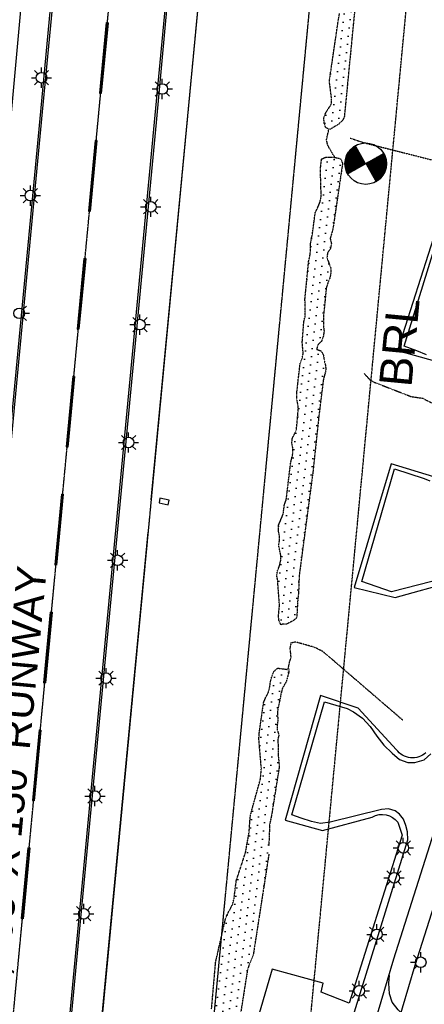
# Model space of a CAD drawing. Header units: feet. Extents: x 0 to 208040, y 0 to 211214.
# Tile 42 of 71: x 196079 to 196762, y 197967 to 199630. Entities that reach past the tile are written whole.
import ezdxf
from ezdxf.enums import TextEntityAlignment as Align

# ---------------------------------------------------------------- set-up
doc = ezdxf.new("R2010")
doc.units = ezdxf.units.FT
doc.header["$LTSCALE"] = 0.5
doc.header["$MEASUREMENT"] = 0
doc.header["$XCLIPFRAME"] = 0
doc.linetypes.add('CENTER2', pattern=[1.125, 0.75, -0.125, 0.125, -0.125])
doc.linetypes.add('PHANTOM2', pattern=[1.25, 0.625, -0.125, 0.125, -0.125, 0.125, -0.125])
for name, color, linetype in [('1-OFA', 13, 'CENTER2'), ('1-RSA', 13, 'CENTER2'), ('1-RUNWAYCL', 5, 'CENTER2'), ('1-SIGNS', 5, 'CONTINUOUS'), ('AIR-MARKING', 5, 'CONTINUOUS'), ('AIR-MARKINGADD', 5, 'CONTINUOUS'), ('AIR-PAVED', 1, 'CONTINUOUS'), ('E-NEWMARKING', 5, 'CONTINUOUS'), ('f-apboundarytext', 42, 'CONTINUOUS'), ('f-arp', 110, 'CONTINUOUS'), ('F-BRL', 110, 'PHANTOM2'), ('F-BRLTEXT', 42, 'PHANTOM2'), ('image', 7, 'CONTINUOUS'), ('RUNWAYLIGHTS', 11, 'CONTINUOUS'), ('STREAM', 11, 'PHANTOM2'), ('TAXIWYPAVED', 5, 'CONTINUOUS'), ('Water', 5, 'CONTINUOUS')]:
    doc.layers.add(name, color=color, linetype=linetype)
doc.styles.add('ARIAL', font='ARIAL.TTF')
picture_1 = doc.add_image_def('image1.jpg', size_in_pixel=(2000, 2400))

msp = doc.modelspace()

# ---------------------------------------------------------------- hatches: boundary and pattern name
at = {"layer": 'f-arp'}
h = msp.add_hatch(dxfattribs=at)
h.set_pattern_fill('ANSI31', color=256, style=0)
h.set_pattern_definition([(45, (-138.6588, -9.01972), (-0.08838834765, 0.08838834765), [])])
h.paths.add_polyline_path([(196663.5, 199387.3), (196646.4, 199417.8, 0.270699), (196628.5, 199387.3, 0.129045), (196633.1, 199370.1)])
h.paths.add_polyline_path([(196698.5, 199387.3, 0.129045), (196694, 199404.5), (196663.5, 199387.3), (196680.7, 199356.8, 0.270699)])
at = {"layer": 'Water'}
h = msp.add_hatch(dxfattribs=at)
h.set_pattern_fill('DOTS', color=256, scale=200, angle=20, style=0)
h.paths.add_polyline_path([(196601.2, 199445.3), (196595.9, 199448.4), (196593.3, 199456.5), (196592.9, 199465), (196596, 199473.2), (196605.4, 199487.8), (196606, 199497.3), (196602.6, 199522.5), (196602.6, 199530.1), (196617.1, 199628.6), (196619.3, 199640.9), (196621.6, 199647.5), (196625.3, 199655.6), (196627.8, 199671.8), (196627.8, 199679.8), (196629, 199688.5), (196627.5, 199696.6), (196627.8, 199704.4), (196625.3, 199711.2), (196636, 199749), (196637.2, 199759), (196638.2, 199787.8), (196640.6, 199799), (196644.5, 199807.5), (196653.5, 199806.7), (196664.2, 199805.9), (196666.3, 199801.5), (196664.7, 199768.9), (196660.3, 199736.4), (196655.7, 199710.4), (196650.9, 199694.2), (196650.5, 199685.7), (196649.7, 199677), (196650.5, 199669.6), (196647.8, 199660.5), (196645.3, 199650.3), (196627.4, 199466), (196623.9, 199459.8), (196618.5, 199454.4), (196603.4, 199445.3)])
h.paths.add_polyline_path([(196647.6, 199868.9), (196639.8, 199877.2), (196638.5, 199885.6), (196640.9, 199911.4), (196638.3, 199919.4), (196638.2, 199928.2), (196639.2, 199936.9), (196641, 199944.9), (196651, 199960.3), (196654.3, 199967.9), (196656, 199978.1), (196655.2, 200020.8), (196657.1, 200037.4), (196671.8, 200045.6), (196679.8, 200043.8), (196687, 200039.2), (196692, 200032.3), (196692.3, 200015.7), (196691, 200006.8), (196688.8, 199997.4), (196682.1, 199982.3), (196684.2, 199974.1), (196684.3, 199965.5), (196672.8, 199937.4), (196666.9, 199917.2), (196661.9, 199874.1), (196656.5, 199867.6)])
h.paths.add_polyline_path([(196831, 200225.7), (196822.8, 200225.6), (196798.3, 200233.1), (196777.8, 200243.1), (196767.7, 200246.2), (196724.5, 200246), (196684, 200239.9), (196675.4, 200239.8), (196658.7, 200242.8), (196631.2, 200242.7), (196616.7, 200233.6), (196608.4, 200233.2), (196591.7, 200236.5), (196588.3, 200244.3), (196593.4, 200250.9), (196601.7, 200254), (196610.6, 200254.7), (196626.7, 200250.9), (196648.4, 200258.6), (196658.4, 200259.1), (196674.8, 200253.6), (196683, 200253.5), (196692, 200255.2), (196708.4, 200261.6), (196741.3, 200256.1), (196755.6, 200255.6), (196772.2, 200256.4), (196781, 200254.7), (196805.5, 200247.6), (196831.4, 200245.2)])
h.paths.add_polyline_path([(196558.1, 200243.1), (196552, 200237.5), (196544.5, 200234), (196519.7, 200226.6), (196511.3, 200225.7), (196515, 200235.7), (196542.5, 200257.6), (196549.6, 200262), (196553.4, 200254.6), (196554.6, 200246)])
h.paths.add_polyline_path([(196574.3, 200290.2), (196575.2, 200281.8), (196574.3, 200273.4), (196570.7, 200265.9), (196562.9, 200262.9), (196558.8, 200270.5), (196563.6, 200283.4)])
h = msp.add_hatch(dxfattribs=at)
h.set_pattern_fill('DOTS', color=256, scale=200, angle=20, style=0)
h.paths.add_polyline_path([(196520.2, 198608.6), (196516.7, 198616.1), (196516.3, 198624.7), (196518, 198641.5), (196514.9, 198683.7), (196513.3, 198691.8), (196514.8, 198699.9), (196518, 198708.6), (196520.1, 198717.4), (196520.2, 198725.7), (196516.6, 198742.3), (196517.9, 198751), (196517.8, 198759.2), (196516, 198767.9), (196516.1, 198776.2), (196524.1, 198795.3), (196526.3, 198811.8), (196529.4, 198819.5), (196536.8, 198881.3), (196540.7, 198898.4), (196540.5, 198906.7), (196538.7, 198915.1), (196539.7, 198923.8), (196543.6, 198931.1), (196546.7, 198938.7), (196549.7, 198972.2), (196549.1, 198981), (196547, 198989.8), (196547.3, 199001.8), (196552.8, 199049.9), (196556, 199057.8), (196558, 199066.3), (196556.3, 199084.9), (196559, 199120.4), (196561.1, 199128.9), (196561.6, 199137.7), (196561, 199158.6), (196567.2, 199222.8), (196569.3, 199230.8), (196570.5, 199241.9), (196570.1, 199250.5), (196571.4, 199259.1), (196573.5, 199267.4), (196578.4, 199305.1), (196582.6, 199313.1), (196586.4, 199322.5), (196588.4, 199332.5), (196587, 199378), (196589, 199395.1), (196596.5, 199398.4), (196605, 199398.5), (196613.4, 199397.5), (196621.5, 199395.5), (196624.4, 199387.7), (196608.1, 199277.2), (196603.5, 199260.9), (196605.6, 199252.4), (196604.3, 199244.1), (196599.1, 199236.7), (196598.1, 199228.3), (196604.4, 199211.3), (196604.5, 199202.5), (196603, 199193.9), (196599.5, 199185.8), (196596.9, 199177.6), (196592.3, 199129.7), (196592.2, 199112.7), (196593.2, 199104.3), (196591.9, 199095.7), (196589.1, 199087.8), (196583.2, 199081.8), (196580.6, 199073.9), (196588.2, 199070.8), (196592.3, 199063.5), (196593.3, 199055.1), (196595.4, 199047.2), (196596.4, 199038.8), (196592, 199022), (196584.3, 198960.5), (196574.3, 198866), (196551.2, 198691.1), (196550.1, 198663.1), (196548.5, 198646), (196547.1, 198620.3), (196540.8, 198615), (196530.6, 198609.9), (196522.2, 198609.2)])
h = msp.add_hatch(dxfattribs=at)
h.set_pattern_fill('DOTS', color=256, scale=200, angle=20, style=0)
h.paths.add_polyline_path([(196500, 198220.8), (196473.7, 198050.7), (196466.4, 198033.4), (196463.9, 198025.4), (196450.6, 197941.4), (196447.1, 197836.6), (196436.8, 197728.1), (196436.8, 197699.2), (196416.8, 197500), (196416.4, 197495.1), (196414.3, 197486.6), (196410.1, 197478.8), (196403.4, 197473.5), (196395.2, 197471.4), (196381.8, 197472.2), (196375.6, 197477.5), (196374.9, 197485.9), (196376.4, 197494), (196378, 197500), (196378.7, 197502.7), (196375.7, 197519.3), (196382.6, 197524.3), (196386.5, 197531.5), (196388.5, 197566.5), (196388.3, 197586), (196391.2, 197608.3), (196391.2, 197618.4), (196397.1, 197669.7), (196397.1, 197678.8), (196394.5, 197699.7), (196394.8, 197709.3), (196397, 197735.1), (196394.9, 197743.9), (196392, 197752.2), (196391.4, 197761.1), (196391.8, 197772), (196392.8, 197780.4), (196396.7, 197787.7), (196399.5, 197797.8), (196403.8, 197856.4), (196403.2, 197865.8), (196399.8, 197886.8), (196400.5, 197895), (196405.1, 197918.1), (196405.5, 197926.3), (196403.2, 197959), (196410.1, 198038.5), (196426.3, 198110), (196429.2, 198117.9), (196439, 198136.3), (196441.1, 198145.4), (196444.9, 198176), (196460.5, 198223.4), (196466.7, 198257.9), (196468.6, 198283.8), (196470.4, 198292.4), (196485.9, 198348.4), (196487.4, 198365.8), (196483.3, 198413.8), (196483.6, 198423.7), (196491.1, 198477), (196494.5, 198485.1), (196499.1, 198493.9), (196500, 198497.8), (196501.6, 198504.3), (196502.9, 198513.3), (196505.3, 198522), (196508.4, 198529.7), (196514.8, 198535.3), (196531.3, 198533.1), (196533.6, 198528.1), (196529.8, 198513.5), (196522.6, 198500.4), (196520.2, 198490), (196517.8, 198478.2), (196515.3, 198466.5), (196514.3, 198459.3), (196515.2, 198448.1), (196514.3, 198439.7), (196514.1, 198430.9), (196517, 198422.6), (196515.3, 198415.3), (196515.8, 198388.1), (196517.7, 198368.9), (196504.7, 198287.7), (196501.3, 198270.1), (196499.9, 198234.9)])

# ---------------------------------------------------------------- linework, layer by layer
at = {"layer": '1-OFA'}
msp.add_line((195987.2, 193511.3), (196652.5, 200533.3), dxfattribs=at)
at = {"layer": '1-RSA'}
msp.add_line((195800.5, 193529), (196467.9, 200572.7), dxfattribs=at)
at = {"layer": '1-RUNWAYCL'}
msp.add_line((195471.7, 191648.5), (196547.4, 203002.8), dxfattribs=at)
at = {"layer": '1-SIGNS'}
for p, q in [((196316.2, 198822.3), (196314.7, 198814.4)), ((196314.7, 198814.4), (196330.3, 198811.3)), ((196331.9, 198819.2), (196316.2, 198822.3)), ((196330.3, 198811.3), (196331.9, 198819.2))]:
    msp.add_line(p, q, dxfattribs=at)
at = {"layer": 'AIR-MARKING'}
for p, q in [((196728.4, 199078.8, 4), (196786.6, 199266.5, 4)), ((196749.5, 199070.9, 4), (196728.4, 199078.8, 4)), ((196766.1, 199064.3, 4), (196749.5, 199070.9, 4)), ((196657.1, 198681.3, 4), (196712.1, 198872.1, 4)), ((196712.1, 198872.1, 4), (196762.1, 198855.3, 4)), ((196762.1, 198855.3, 4), (196771.8, 198851.7, 4)), ((196707.1, 198664, 4), (196657.1, 198681.3, 4)), ((196796.9, 198687.2, 4), (196707.1, 198664, 4)), ((196539, 198287.3, 4), (196594, 198478.6, 4)), ((196594, 198478.6, 4), (196631.9, 198466.8, 4)), ((196631.9, 198466.8, 4), (196642.8, 198461.4, 4)), ((196642.8, 198461.4, 4), (196657.8, 198450.6, 4)), ((196657.8, 198450.6, 4), (196670.8, 198436.5, 4)), ((196670.8, 198436.5, 4), (196682.1, 198420.6, 4)), ((196682.1, 198420.6, 4), (196694.1, 198405, 4)), ((196694.1, 198405, 4), (196708.2, 198391.5, 4)), ((196708.2, 198391.5, 4), (196720.5, 198381, 4)), ((196720.5, 198381, 4), (196734.4, 198375.6, 4)), ((196761.9, 198380.1, 4), (196773.5, 198390.6, 4)), ((196734.4, 198375.6, 4), (196746.5, 198375.8, 4)), ((196746.5, 198375.8, 4), (196761.9, 198380.1, 4)), ((196702.1, 198297.7, 4), (196689.9, 198296.6, 4)), ((196713, 198294.5, 4), (196702.1, 198297.7, 4)), ((196554.5, 198281.6, 4), (196539, 198287.3, 4)), ((196572.1, 198276.3, 4), (196554.5, 198281.6, 4)), ((196689.9, 198296.6, 4), (196603.3, 198274.9, 4)), ((196720.3, 198288.7, 4), (196713, 198294.5, 4)), ((196727, 198280, 4), (196720.3, 198288.7, 4)), ((196587.1, 198273, 4), (196572.1, 198276.3, 4)), ((196603.3, 198274.9, 4), (196587.1, 198273, 4)), ((196731.3, 198269.6, 4), (196727, 198280, 4)), ((196734.2, 198258.8, 4), (196731.3, 198269.6, 4)), ((196734.6, 198245.5, 4), (196734.2, 198258.8, 4)), ((196611.6, 197847.9, 4), (196734.6, 198245.5, 4))]:
    msp.add_line(p, q, dxfattribs=at)
for points, elevation in [([(196582.6, 197611.9), (196711.1, 198044.3), (196787, 198283.4)], 10.3), ([(196746.1, 197934.7), (196737.5, 197940.9), (196726.4, 197949.6), (196718, 197958.3), (196708.2, 197971.2), (196703.8, 197985.2), (196702.3, 198003), (196703.8, 198016)], 10.8)]:
    msp.add_lwpolyline(points, dxfattribs=dict(at, elevation=elevation))
at = {"layer": 'AIR-MARKINGADD', "elevation": 10.3}
msp.add_lwpolyline([(196618.5, 197601.2), (196747, 198033.3), (196822.8, 198272)], dxfattribs=at)
at = {"layer": 'AIR-PAVED'}
for points, elevation in [([(196301.4, 198819.4), (196440.4, 200276.6, -0.207088), (196500, 200379.2)], 7.3), ([(196008.3, 198848.1), (196119.5, 200067.5, 0.708188), (196101.3, 200078.9), (195980.2, 200012.9), (195349.2, 199655.5), (194845.4, 199369.1), (194794.5, 199459.3)], 16)]:
    msp.add_lwpolyline(points, format="xyb", dxfattribs=dict(at, elevation=elevation))
at = {"layer": 'AIR-PAVED', "elevation": 7.3}
msp.add_lwpolyline([(196175.6, 197500), (196296.2, 198764.7)], dxfattribs=at)
at = {"layer": 'E-NEWMARKING'}
for p, q in [((196133.5, 199677.4), (196114.3, 199475.4)), ((196136.5, 199677.1), (196117.3, 199475.1)), ((196325.6, 199659.2), (196306.5, 199457.2)), ((196328.6, 199658.9), (196309.5, 199456.9)), ((196225.5, 199625.5), (196214.2, 199506.1)), ((196228.5, 199625.3), (196217.2, 199505.8)), ((196225.5, 199625.5), (196227, 199625.4)), ((196228.5, 199625.3), (196227, 199625.4)), ((196214.2, 199506.1), (196215.7, 199505.9)), ((196217.2, 199505.8), (196215.7, 199505.9)), ((196114.3, 199475.4), (195910.9, 197329.1)), ((196117.3, 199475.1), (195913.9, 197328.8)), ((196306.5, 199457.2), (196103, 197310.8)), ((196309.5, 199456.9), (196106, 197310.6)), ((196206.6, 199426.4), (196195.3, 199307)), ((196209.6, 199426.2), (196198.3, 199306.7)), ((196206.6, 199426.4), (196208.1, 199426.3)), ((196209.6, 199426.2), (196208.1, 199426.3)), ((196195.3, 199307), (196196.8, 199306.8)), ((196198.3, 199306.7), (196196.8, 199306.8)), ((196187.8, 199227.3), (196176.4, 199107.9)), ((196190.8, 199227), (196179.4, 199107.6)), ((196187.8, 199227.3), (196189.3, 199227.2)), ((196190.8, 199227), (196189.3, 199227.2)), ((196176.4, 199107.9), (196177.9, 199107.7)), ((196179.4, 199107.6), (196177.9, 199107.7)), ((196168.9, 199028.2), (196157.6, 198908.8)), ((196171.9, 199027.9), (196160.6, 198908.5)), ((196168.9, 199028.2), (196170.4, 199028.1)), ((196171.9, 199027.9), (196170.4, 199028.1)), ((196157.6, 198908.8), (196159.1, 198908.6)), ((196160.6, 198908.5), (196159.1, 198908.6)), ((196150, 198829.1), (196138.7, 198709.7)), ((196153, 198828.8), (196141.7, 198709.4)), ((196150, 198829.1), (196151.5, 198829)), ((196153, 198828.8), (196151.5, 198829)), ((196138.7, 198709.7), (196140.2, 198709.5)), ((196141.7, 198709.4), (196140.2, 198709.5)), ((196131.1, 198630), (196119.8, 198510.5)), ((196131.1, 198630), (196132.6, 198629.9)), ((196134.1, 198629.7), (196122.8, 198510.3)), ((196134.1, 198629.7), (196132.6, 198629.9)), ((196119.8, 198510.5), (196121.3, 198510.4)), ((196122.8, 198510.3), (196121.3, 198510.4)), ((196112.3, 198430.9), (196101, 198311.4)), ((196115.3, 198430.6), (196103.9, 198311.2)), ((196112.3, 198430.9), (196113.8, 198430.8)), ((196115.3, 198430.6), (196113.8, 198430.8)), ((196101, 198311.4), (196102.4, 198311.3)), ((196103.9, 198311.2), (196102.4, 198311.3)), ((196093.4, 198231.8), (196082.1, 198112.3)), ((196096.4, 198231.5), (196085.1, 198112)), ((196093.4, 198231.8), (196094.9, 198231.7)), ((196096.4, 198231.5), (196094.9, 198231.7)), ((196082.1, 198112.3), (196083.6, 198112.2)), ((196085.1, 198112), (196083.6, 198112.2))]:
    msp.add_line(p, q, dxfattribs=at)
at = {"layer": 'f-arp'}
msp.add_circle((196663.5, 199387.3), 35, dxfattribs=at)
at = {"layer": 'F-BRL'}
msp.add_line((195972.6, 191634.5), (196776.1, 200115.1), dxfattribs=at)
at = {"layer": 'RUNWAYLIGHTS'}
for p, q in [((196116.2, 199541.4), (196116.2, 199549.5)), ((196099.1, 199532.4), (196107.2, 199532.4)), ((196109.9, 199538.8), (196104.2, 199544.5)), ((196122.6, 199538.8), (196128.3, 199544.5)), ((196125.2, 199532.4), (196133.3, 199532.4)), ((196320.1, 199522.4), (196320.1, 199530.5)), ((196109.9, 199526.1), (196104.2, 199520.4)), ((196116.2, 199515.3), (196116.2, 199523.4)), ((196122.6, 199526.1), (196128.3, 199520.4)), ((196303, 199513.4), (196311.1, 199513.4)), ((196313.7, 199519.7), (196308, 199525.5)), ((196326.4, 199519.7), (196332.1, 199525.5)), ((196329.1, 199513.4), (196337.2, 199513.4)), ((196313.7, 199507), (196308, 199501.3)), ((196320.1, 199496.3), (196320.1, 199504.4)), ((196326.4, 199507), (196332.1, 199501.3)), ((196091, 199339.8), (196085.3, 199345.5)), ((196097.4, 199342.4), (196097.4, 199350.5)), ((196103.7, 199339.8), (196109.5, 199345.5)), ((196080.3, 199333.4), (196088.4, 199333.4)), ((196106.4, 199333.4), (196114.5, 199333.4)), ((196300.7, 199323.4), (196300.7, 199331.5)), ((196091, 199327), (196085.3, 199321.3)), ((196097.4, 199316.3), (196097.4, 199324.4)), ((196103.7, 199327), (196109.5, 199321.3)), ((196283.6, 199314.4), (196291.7, 199314.4)), ((196294.4, 199320.7), (196288.6, 199326.5)), ((196307.1, 199320.7), (196312.8, 199326.5)), ((196309.7, 199314.4), (196317.8, 199314.4)), ((196294.4, 199308), (196288.6, 199302.3)), ((196300.7, 199297.3), (196300.7, 199305.4)), ((196307.1, 199308), (196312.8, 199302.3)), ((196084.9, 199140.8), (196090.7, 199146.5)), ((196087.6, 199134.5), (196095.7, 199134.5)), ((196282.3, 199124.4), (196282.3, 199132.5)), ((196084.9, 199128.1), (196090.7, 199122.4)), ((196265.2, 199115.4), (196273.3, 199115.4)), ((196276, 199121.8), (196270.2, 199127.5)), ((196288.7, 199121.8), (196294.4, 199127.5)), ((196291.3, 199115.4), (196299.4, 199115.4)), ((196276, 199109.1), (196270.2, 199103.3)), ((196282.3, 199098.3), (196282.3, 199106.4)), ((196288.7, 199109.1), (196294.4, 199103.3)), ((196263.1, 198925.3), (196263.1, 198933.4)), ((196246, 198916.3), (196254.1, 198916.3)), ((196256.7, 198922.7), (196251, 198928.4)), ((196269.5, 198922.7), (196275.2, 198928.4)), ((196272.1, 198916.3), (196280.2, 198916.3)), ((196256.7, 198910), (196251, 198904.3)), ((196263.1, 198899.2), (196263.1, 198907.3)), ((196269.5, 198910), (196275.2, 198904.3)), ((196244.6, 198726.4), (196244.6, 198734.5)), ((196227.5, 198717.4), (196235.6, 198717.4)), ((196238.2, 198723.7), (196232.5, 198729.4)), ((196250.9, 198723.7), (196256.7, 198729.4)), ((196253.6, 198717.4), (196261.7, 198717.4)), ((196238.2, 198711), (196232.5, 198705.3)), ((196244.6, 198700.3), (196244.6, 198708.4)), ((196250.9, 198711), (196256.7, 198705.3)), ((196218.8, 198524.6), (196213, 198530.3)), ((196225.1, 198527.3), (196225.1, 198535.4)), ((196231.5, 198524.6), (196237.2, 198530.3)), ((196208, 198518.3), (196216.1, 198518.3)), ((196234.1, 198518.3), (196242.2, 198518.3)), ((196218.8, 198511.9), (196213, 198506.2)), ((196225.1, 198501.2), (196225.1, 198509.3)), ((196231.5, 198511.9), (196237.2, 198506.2)), ((196200.1, 198325.5), (196194.3, 198331.2)), ((196206.4, 198328.1), (196206.4, 198336.2)), ((196212.8, 198325.5), (196218.5, 198331.2)), ((196189.3, 198319.1), (196197.4, 198319.1)), ((196215.4, 198319.1), (196223.5, 198319.1)), ((196200.1, 198312.8), (196194.3, 198307)), ((196206.4, 198302), (196206.4, 198310.1)), ((196212.8, 198312.8), (196218.5, 198307)), ((196726.9, 198240.7, 9.8), (196726.9, 198248.8, 9.8)), ((196709.8, 198231.7, 9.8), (196717.9, 198231.7, 9.8)), ((196720.5, 198238.1, 9.8), (196714.8, 198243.8, 9.8)), ((196733.2, 198238.1, 9.8), (196739, 198243.8, 9.8)), ((196735.9, 198231.7, 9.8), (196744, 198231.7, 9.8)), ((196720.5, 198225.3, 9.8), (196714.8, 198219.6, 9.8)), ((196726.9, 198214.6, 9.8), (196726.9, 198222.7, 9.8)), ((196733.2, 198225.3, 9.8), (196739, 198219.6, 9.8)), ((196711.4, 198190, 9.6), (196711.4, 198198.1, 9.6)), ((196694.3, 198181, 9.6), (196702.4, 198181, 9.6)), ((196705, 198187.4, 9.6), (196699.3, 198193.1, 9.6)), ((196717.8, 198187.4, 9.6), (196723.5, 198193.1, 9.6)), ((196720.4, 198181, 9.6), (196728.5, 198181, 9.6)), ((196705, 198174.7, 9.6), (196699.3, 198168.9, 9.6)), ((196711.4, 198163.9, 9.6), (196711.4, 198172, 9.6)), ((196717.8, 198174.7, 9.6), (196723.5, 198168.9, 9.6)), ((196181.2, 198126.7), (196175.5, 198132.4)), ((196187.6, 198129.3), (196187.6, 198137.4)), ((196194, 198126.7), (196199.7, 198132.4)), ((196170.5, 198120.3), (196178.6, 198120.3)), ((196196.6, 198120.3), (196204.7, 198120.3)), ((196181.2, 198114), (196175.5, 198108.2)), ((196187.6, 198103.2), (196187.6, 198111.3)), ((196194, 198114), (196199.7, 198108.2)), ((196682.2, 198094.6, 9.5), (196682.2, 198102.7, 9.5)), ((196665.1, 198085.6, 9.5), (196673.2, 198085.6, 9.5)), ((196675.8, 198092, 9.5), (196670.1, 198097.7, 9.5)), ((196688.5, 198092, 9.5), (196694.3, 198097.7, 9.5)), ((196691.2, 198085.6, 9.5), (196699.3, 198085.6, 9.5)), ((196675.8, 198079.3, 9.5), (196670.1, 198073.5, 9.5)), ((196682.2, 198068.5, 9.5), (196682.2, 198076.6, 9.5)), ((196688.5, 198079.3, 9.5), (196694.3, 198073.5, 9.5)), ((196749.9, 198044.8, 9.3), (196744.2, 198050.5, 9.3)), ((196756.3, 198047.4, 9.3), (196756.3, 198055.5, 9.3)), ((196739.2, 198038.4, 9.3), (196747.3, 198038.4, 9.3)), ((196749.9, 198032.1, 9.3), (196744.2, 198026.3, 9.3)), ((196756.3, 198021.3, 9.3), (196756.3, 198029.4, 9.3)), ((196646.2, 197996.6, 9.4), (196640.5, 198002.3, 9.4)), ((196652.6, 197999.2, 9.4), (196652.6, 198007.3, 9.4)), ((196658.9, 197996.6, 9.4), (196664.6, 198002.3, 9.4)), ((196635.5, 197990.2, 9.4), (196643.6, 197990.2, 9.4)), ((196646.2, 197983.8, 9.4), (196640.5, 197978.1, 9.4)), ((196658.9, 197983.8, 9.4), (196664.6, 197978.1, 9.4)), ((196661.6, 197990.2, 9.4), (196669.7, 197990.2, 9.4)), ((196652.6, 197973.1, 9.4), (196652.6, 197981.2, 9.4))]:
    msp.add_line(p, q, dxfattribs=at)
for centre in [(196116.2, 199532.4), (196320.1, 199513.4), (196097.4, 199333.4), (196300.7, 199314.4), (196078.6, 199134.5), (196282.3, 199115.4), (196263.1, 198916.3), (196244.6, 198717.4), (196225.1, 198518.3), (196206.4, 198319.1), (196726.9, 198231.7, 9.8), (196711.4, 198181, 9.6), (196187.6, 198120.3), (196682.2, 198085.6, 9.5), (196756.3, 198038.4, 9.3), (196652.6, 197990.2, 9.4)]:
    msp.add_circle(centre, 9, dxfattribs=at)
at = {"layer": 'STREAM'}
for points, elevation in [([(196645.2, 199650.3), (196627.3, 199466), (196623.9, 199459.8), (196618.4, 199454.4), (196603.4, 199445.3), (196601.2, 199445.3), (196595.9, 199448.4), (196593.2, 199456.4), (196592.9, 199465), (196596, 199473.2), (196605.4, 199487.8), (196605.9, 199497.3), (196602.6, 199522.5), (196602.6, 199530.1), (196617.1, 199628.6), (196619.2, 199640.9)], -0.1), ([(196611, 199399.1), (196610.2, 199400.5), (196608.6, 199402.1), (196603.2, 199411.6), (196599.1, 199419.2), (196597.4, 199427.7), (196601.2, 199445.3)], 2.4), ([(196637.3, 199430.5), (196659.5, 199423), (197009.1, 199334.4)], 3.7), ([(196661.1, 199032.7), (196670.1, 199022.6), (196677.8, 199018.2), (196739.9, 198994), (196759.9, 198991.1), (196789.5, 198975.6), (196830.1, 198966), (196865.4, 198954.3)], 6.2), ([(196726, 198447.4), (196596.9, 198558.5), (196590.4, 198563.7), (196576.6, 198570.5), (196545.4, 198579.3), (196537.3, 198577.7), (196535.5, 198569.4), (196537, 198552.9), (196534.6, 198545.7), (196532.1, 198534)], 4), ([(196533.5, 198534), (196533.5, 198528.1), (196529.7, 198513.4), (196522.5, 198500.4), (196520.1, 198489.9), (196517.7, 198478.2), (196515.3, 198466.4), (196514.3, 198459.3), (196515.2, 198448), (196514.2, 198439.6), (196514.1, 198430.9), (196516.9, 198422.6), (196515.3, 198415.3), (196515.7, 198388.1), (196517.6, 198368.9), (196504.7, 198287.7), (196501.2, 198270.1), (196499.9, 198234.8)], 1), ([(196500, 198497.8), (196501.6, 198504.3), (196502.9, 198513.2), (196505.3, 198522), (196508.4, 198529.7), (196514.8, 198535.2), (196531.3, 198533.1)], 1), ([(196403.2, 197959), (196410.1, 198038.5), (196426.3, 198110), (196429.1, 198117.9), (196438.9, 198136.3), (196441.1, 198145.4), (196444.9, 198176), (196460.5, 198223.4), (196466.7, 198257.9), (196468.5, 198283.8), (196470.4, 198292.4), (196485.9, 198348.3), (196487.3, 198365.8), (196483.2, 198413.8), (196483.5, 198423.7), (196491, 198476.9), (196494.4, 198485.1), (196499, 198493.9), (196500, 198497.8)], 1), ([(196500, 198220.8), (196473.6, 198050.7), (196466.4, 198033.4), (196463.8, 198025.4), (196450.6, 197941.4), (196447.1, 197836.6), (196436.8, 197728.1), (196436.8, 197699.2), (196416.8, 197500)], 1)]:
    msp.add_lwpolyline(points, dxfattribs=dict(at, elevation=elevation))
at = {"layer": 'STREAM', "elevation": 1.5}
msp.add_lwpolyline([(196520.2, 198608.6), (196520.2, 198608.6), (196516.7, 198616.1), (196516.3, 198624.7), (196517.9, 198641.5), (196514.8, 198683.7), (196513.3, 198691.8), (196514.8, 198699.9), (196518, 198708.6), (196520.1, 198717.4), (196520.2, 198725.7), (196516.6, 198742.3), (196517.9, 198750.9), (196517.7, 198759.2), (196516, 198767.9), (196516.1, 198776.2), (196524.1, 198795.3), (196526.3, 198811.8), (196529.3, 198819.4), (196536.7, 198881.3), (196540.6, 198898.4), (196540.5, 198906.7), (196538.7, 198915.1), (196539.7, 198923.8), (196543.5, 198931.1), (196546.6, 198938.7), (196549.6, 198972.1), (196549, 198981), (196547, 198989.8), (196547.3, 199001.8), (196552.8, 199049.9), (196555.9, 199057.7), (196558, 199066.3), (196556.3, 199084.9), (196559, 199120.3), (196561.1, 199128.9), (196561.5, 199137.6), (196560.9, 199158.6), (196567.2, 199222.8), (196569.2, 199230.8), (196570.5, 199241.9), (196570.1, 199250.5), (196571.4, 199259.1), (196573.4, 199267.4), (196578.3, 199305), (196582.5, 199313.1), (196586.4, 199322.5), (196588.3, 199332.5), (196587, 199378), (196588.9, 199395.1), (196596.5, 199398.3), (196605, 199398.5), (196613.4, 199397.5), (196621.4, 199395.5), (196624.4, 199387.7), (196608.1, 199277.2), (196603.5, 199260.9), (196605.5, 199252.4), (196604.3, 199244.1), (196599, 199236.7), (196598.1, 199228.3), (196604.4, 199211.3), (196604.5, 199202.5), (196602.9, 199193.9), (196599.5, 199185.8), (196596.9, 199177.6), (196592.2, 199129.7), (196592.2, 199112.7), (196593.2, 199104.3), (196591.9, 199095.7), (196589.1, 199087.7), (196583.1, 199081.8), (196580.6, 199073.9), (196588.2, 199070.8), (196592.3, 199063.5), (196593.3, 199055.1), (196595.4, 199047.2), (196596.3, 199038.8), (196591.9, 199022), (196584.3, 198960.5), (196574.3, 198866), (196551.1, 198691), (196550.1, 198663.1), (196548.4, 198646), (196547.1, 198620.3), (196540.7, 198615), (196530.5, 198609.8), (196522.2, 198609.2)], close=True, dxfattribs=at)
at = {"layer": 'TAXIWYPAVED', "elevation": 7.3}
for points in [[(196782, 199274.4), (196717.1, 199071.6), (196783.8, 199053.2)], [(196500, 198007.5), (196479.6, 197938.2), (196500, 197933)]]:
    msp.add_lwpolyline(points, dxfattribs=at)
for points in [[(196778.7, 198858.4), (196706.7, 198880.1), (196644.2, 198671.3), (196713.4, 198654.5), (196810.3, 198681.8, -0.526885)], [(196764.9, 198392.4, -0.445852), (196715.5, 198397.5), (196651, 198467.9), (196587.2, 198489), (196527.5, 198278.2), (196590.4, 198261), (196674.6, 198283.8, -0.376894), (196717.6, 198275), (196725, 198253.2), (196635.5, 197969.4), (196588.1, 197987.8), (196591.5, 198003.3), (196505.7, 198027), (196500, 198007.5)]]:
    msp.add_lwpolyline(points, format="xyb", dxfattribs=at)

# ---------------------------------------------------------------- texts
at = {"layer": 'f-apboundarytext', "style": 'ARIAL'}
msp.add_text("FUTURE 7,605' X 150' RUNWAY", height=50, rotation=84.5878, dxfattribs=at).set_placement((196076.5, 198189.5), align=Align.CENTER)
at = {"layer": 'F-BRLTEXT', "style": 'ARIAL'}
msp.add_text('BRL', height=55, rotation=84.5878, dxfattribs=at).set_placement((196747.6, 199083), align=Align.CENTER)

# ---------------------------------------------------------------- pictures from other files: only their frames are drawn
at = {"layer": 'image'}
image = msp.add_image(picture_1, insert=(189577.4, 187001.2), size_in_units=(14997.8, 17997.4), rotation=0.6, dxfattribs=at)
image.set_boundary_path([(132.996, 330.714), (430.192, 24.765), (1020.87, 15.748), (1441.694, 2.418), (1679.783, 17.58), (1693.604, 9.457), (1619.806, 230.729), (1548.014, 470.558), (1535.763, 774.424), (1569.421, 992.353), (1639.473, 1205.262), (1591.986, 1384.6), (1519.706, 1505.468), (1523.142, 1667.603), (1504.677, 1730.756), (1672.9, 1884.48), (1821.97, 1931.65), (1498.085, 2118.297), (960.466, 2148.074), (673.895, 2165.344), (458.475, 2163.088), (240.59, 2160.806), (87.062, 2055.378), (143.158, 1779.843), (140.638, 1536.635), (138.25, 1280.692), (130.08, 1093.17), (219.456, 785.044), (141.38, 497.97), (132.996, 330.714)])
image.dxf.flags = 15

doc.saveas('drawing.dxf')
